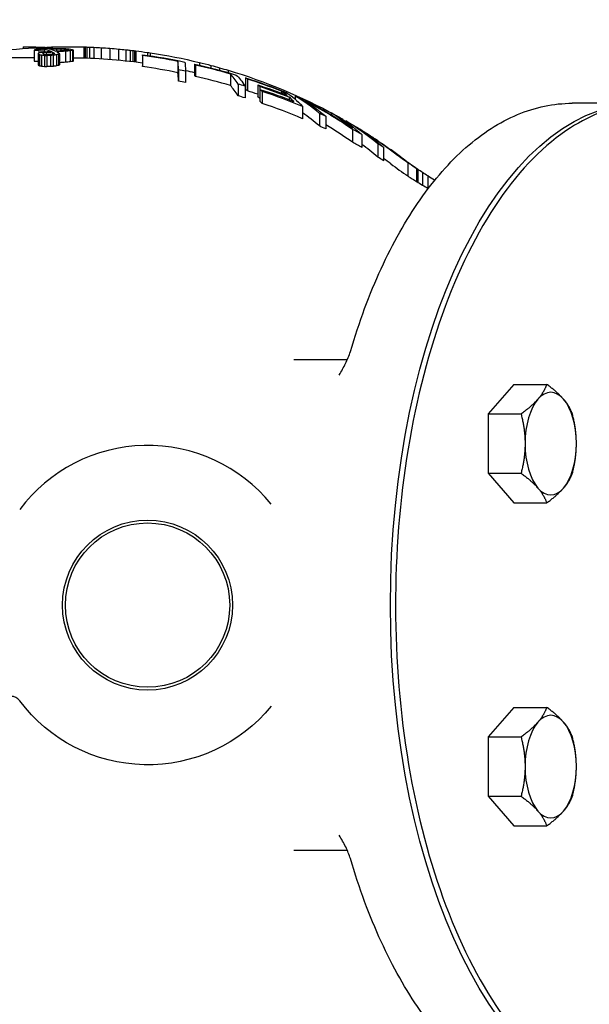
# Model space of a CAD drawing. Extents: x 0 to 796, y 0 to 496.
# Tile 89 of 242: x 127.87 to 130.99, y 370.94 to 376.34. Entities that reach past the tile are written whole.
import ezdxf

# ---------------------------------------------------------------- set-up
doc = ezdxf.new("R2010")
doc.units = 0
doc.header["$LTSCALE"] = 12
doc.header["$MEASUREMENT"] = 0
doc.header["$PDMODE"] = 1
doc.layers.get('Defpoints').update_dxf_attribs({"linetype": 'CONTINUOUS'})
doc.layers.add('D', color=2, linetype='CONTINUOUS')
doc.layers.add('X', color=1, linetype='CONTINUOUS')
doc.styles.get("Standard").update_dxf_attribs({"font": 'SIMPLEX.SHX', "width": 0.875})
doc.dimstyles.get("Standard").update_dxf_attribs({"dimscale": 28, "dimtxt": 0.125, "dimasz": 0.125, "dimexe": 0.04375, "dimexo": 0.0625, "dimgap": 0.04375, "dimtad": 0, "dimtih": 1, "dimtoh": 1, "dimdec": 4, "dimzin": 12, "dimdsep": 46, "dimlunit": 5, "dimtxsty": 'Standard', "dimcen": 0, "dimclrd": 256, "dimclre": 256, "dimclrt": 256, "dimadec": 1, "dimazin": 3, "dimtfac": 0.875, "dimtdec": 4, "dimtofl": 0, "dimtmove": 0, "dimatfit": 2, "dimfxl": 1, "dimtolj": 1, "dimtzin": 12, "dimlwd": 13, "dimlwe": 13, "dimarcsym": 0})

# ---------------------------------------------------------------- blocks, each defined once
blk = doc.blocks.new('*D110')
at = {"layer": 'D', "lineweight": 13, "transparency": 16777216}
for p, q in [((128.3408, 478.4498), (197.6044, 478.4498)), ((196.3794, 474.9498), (196.3794, 426.8946)), ((196.3794, 372.8894), (196.3794, 420.9446)), ((127.7548, 369.3894), (197.6044, 369.3894))]:
    blk.add_line(p, q, dxfattribs=at)
at = {"layer": 'D', "transparency": 16777216}
for points in [[(195.7961, 474.9498), (196.9627, 474.9498), (196.3794, 478.4498)], [(195.7961, 372.8894), (196.9627, 372.8894), (196.3794, 369.3894)]]:
    blk.add_solid(points, dxfattribs=at)
at = {"layer": 'Defpoints', "color": 0, "transparency": 16777216}
for p in [(126.5908, 478.4498), (126.0048, 369.3894), (196.3794, 369.3894)]:
    blk.add_point(p, dxfattribs=at)
at = {"layer": 'D', "transparency": 16777216, "insert": (196.3794, 423.9196), "char_height": 3.5, "attachment_point": 5}
blk.add_mtext('\\A1;109{}{\\C2;%%p1}', dxfattribs=at)
blk = doc.blocks.new('*D112')
at = {"layer": 'D', "lineweight": 13, "transparency": 16777216}
for p, q in [((170.0247, 416.5959), (170.0247, 343.4783)), ((55.5879, 410.7993), (55.5879, 343.4783)), ((59.0879, 344.7033), (104.2531, 344.7033)), ((166.5247, 344.7033), (121.3594, 344.7033))]:
    blk.add_line(p, q, dxfattribs=at)
at = {"layer": 'D', "transparency": 16777216}
for points in [[(59.0879, 345.2866), (59.0879, 344.1199), (55.5879, 344.7033)], [(166.5247, 345.2866), (166.5247, 344.1199), (170.0247, 344.7033)]]:
    blk.add_solid(points, dxfattribs=at)
at = {"layer": 'Defpoints', "color": 0, "transparency": 16777216}
for p in [(170.0247, 418.3459), (55.5879, 412.5493), (170.0247, 344.7033)]:
    blk.add_point(p, dxfattribs=at)
at = {"layer": 'D', "transparency": 16777216, "insert": (112.8063, 344.7033), "char_height": 3.5, "attachment_point": 5}
blk.add_mtext('\\A1;114{\\H0.875x;\\S1/2;}{}{\\C2;%%p1}', dxfattribs=at)
blk = doc.blocks.new('*D113')
at = {"layer": 'D', "lineweight": 13, "transparency": 16777216}
for p, q in [((87.5048, 421.9534), (87.5048, 356.4648)), ((164.5048, 421.9534), (164.5048, 356.4648)), ((91.0048, 357.6898), (122.3006, 357.6898)), ((161.0048, 357.6898), (129.709, 357.6898))]:
    blk.add_line(p, q, dxfattribs=at)
at = {"layer": 'D', "transparency": 16777216}
for points in [[(91.0048, 358.2731), (91.0048, 357.1065), (87.5048, 357.6898)], [(161.0048, 358.2731), (161.0048, 357.1065), (164.5048, 357.6898)]]:
    blk.add_solid(points, dxfattribs=at)
at = {"layer": 'Defpoints', "color": 0, "transparency": 16777216}
for p in [(87.5048, 423.7034), (164.5048, 423.7034), (87.5048, 357.6898)]:
    blk.add_point(p, dxfattribs=at)
at = {"layer": 'D', "transparency": 16777216, "insert": (126.0048, 357.6898), "char_height": 3.5, "attachment_point": 5}
blk.add_mtext('\\A1;77', dxfattribs=at)
blk = doc.blocks.new('*D115')
at = {"layer": 'D', "lineweight": 13, "transparency": 16777216}
for p, q in [((167.7802, 423.7034), (182.0653, 423.7034)), ((180.8403, 420.2034), (180.8403, 401.3443)), ((180.8403, 372.8894), (180.8403, 391.7485)), ((127.7548, 369.3894), (182.0653, 369.3894))]:
    blk.add_line(p, q, dxfattribs=at)
at = {"layer": 'D', "transparency": 16777216}
for points in [[(180.257, 420.2034), (181.4236, 420.2034), (180.8403, 423.7034)], [(180.257, 372.8894), (181.4236, 372.8894), (180.8403, 369.3894)]]:
    blk.add_solid(points, dxfattribs=at)
at = {"layer": 'Defpoints', "color": 0, "transparency": 16777216}
for p in [(166.0302, 423.7034), (126.0048, 369.3894), (180.8403, 369.3894)]:
    blk.add_point(p, dxfattribs=at)
at = {"layer": 'D', "transparency": 16777216, "insert": (180.8403, 396.5464), "char_height": 3.5, "attachment_point": 5}
blk.add_mtext('\\A1;54{\\H0.875x;\\S1/2;}', dxfattribs=at)

msp = doc.modelspace()

# ---------------------------------------------------------------- linework, layer by layer
at = {"layer": 'X', "extrusion": (-2.44929e-16, -1, -2.22045e-16)}
for p, q in [((127.88499, 376.19166), (127.91624, 376.19166)), ((127.88499, 376.19166), (127.88499, 376.18185)), ((127.91624, 376.19166), (127.91624, 376.1842)), ((127.92145, 376.19113), (127.92145, 376.18456)), ((127.93187, 376.19071), (127.93187, 376.18525)), ((127.94594, 376.17333), (127.94594, 376.11296)), ((127.94749, 376.19024), (127.94749, 376.18623)), ((127.96833, 376.18975), (127.96833, 376.1874)), ((127.97078, 376.17255), (127.97078, 376.157)), ((127.98163, 376.17658), (127.98163, 376.15955)), ((127.98211, 376.18461), (127.98211, 376.18018)), ((127.98916, 376.18936), (127.98916, 376.18843)), ((127.99327, 376.17825), (127.99327, 376.16136)), ((128.0031, 376.17926), (128.0031, 376.16214)), ((128.04124, 376.19166), (128.07249, 376.19166)), ((128.04124, 376.19166), (128.04124, 376.19038)), ((128.04138, 376.1807), (128.06804, 376.18064)), ((128.04138, 376.1807), (128.04138, 376.17594)), ((128.04862, 376.18275), (128.07527, 376.18269)), ((128.06804, 376.18064), (128.06804, 376.16709)), ((128.07249, 376.19166), (128.07249, 376.19112)), ((128.09288, 376.18003), (128.09288, 376.16887)), ((128.1097, 376.17899), (128.1097, 376.17003)), ((128.12472, 376.17729), (128.12472, 376.17145)), ((128.13353, 376.17567), (128.13353, 376.17316)), ((128.15916, 376.17254), (128.15916, 376.11215)), ((128.21812, 376.19039), (128.21812, 376.13036)), ((128.22604, 376.19015), (128.22604, 376.13012)), ((128.23395, 376.18989), (128.23395, 376.12985)), ((128.24979, 376.18931), (128.24979, 376.12926)), ((128.27354, 376.18828), (128.27354, 376.12821)), ((128.31312, 376.18616), (128.31312, 376.12605)), ((128.36062, 376.18294), (128.36062, 376.12277)), ((128.40812, 376.17898), (128.40812, 376.11872)), ((128.4477, 376.1751), (128.4477, 376.11477)), ((128.47145, 376.17253), (128.47145, 376.11214)), ((127.64987, 376.13166), (127.94594, 376.13166)), ((127.96748, 376.15522), (127.96748, 376.09448)), ((127.96827, 376.1519), (127.96827, 376.0911)), ((127.97527, 376.14814), (127.97527, 376.08726)), ((127.98588, 376.14644), (127.98588, 376.08552)), ((127.99594, 376.15608), (127.99594, 376.15224)), ((128.0027, 376.14439), (128.0027, 376.08343)), ((128.01379, 376.15843), (128.01379, 376.14861)), ((128.03557, 376.14395), (128.01513, 376.14376)), ((128.01513, 376.14376), (128.01513, 376.08279)), ((128.03557, 376.14395), (128.03557, 376.08298)), ((128.04587, 376.16109), (128.04587, 376.14967)), ((128.0498, 376.14444), (128.0498, 376.08349)), ((128.05286, 376.15779), (128.05286, 376.15097)), ((128.06764, 376.14716), (128.06764, 376.08625)), ((128.07928, 376.15008), (128.07928, 376.08924)), ((128.0847, 376.15319), (128.0847, 376.09241)), ((128.11804, 376.16666), (128.11804, 376.10616)), ((128.1439, 376.16914), (128.1439, 376.10869)), ((128.15554, 376.17112), (128.15554, 376.11071)), ((128.48729, 376.17071), (128.48729, 376.11028)), ((128.4952, 376.16976), (128.4952, 376.10932)), ((128.50312, 376.1688), (128.50312, 376.10834)), ((128.53938, 376.14784), (128.53938, 376.08695)), ((128.53989, 376.14339), (128.53989, 376.08241)), ((128.56645, 376.16034), (128.56645, 376.14408)), ((128.58229, 376.15802), (128.58229, 376.14176)), ((128.03557, 376.08298), (128.01513, 376.08279)), ((128.73362, 376.1109), (128.73362, 376.04924)), ((128.73712, 376.06572), (128.73712, 376.00309)), ((128.82369, 376.09615), (128.82369, 376.03417)), ((128.8298, 376.0904), (128.8298, 376.02831)), ((128.85145, 376.10534), (128.85145, 376.08996)), ((128.91479, 376.08926), (128.91479, 376.07478)), ((128.96229, 376.07624), (128.96229, 376.06243)), ((128.77586, 376.05754), (128.77586, 375.99473)), ((129.00979, 376.06239), (129.00979, 376.04924)), ((129.02123, 376.04187), (129.02123, 375.97871)), ((129.10409, 376.02083), (129.10409, 375.9572)), ((129.11568, 376.01325), (129.11568, 375.94945)), ((129.06297, 375.98702), (129.06297, 375.92262)), ((129.10126, 375.97544), (129.10126, 375.91077)), ((129.17127, 375.9824), (129.17127, 375.9179)), ((129.18286, 375.9727), (129.18286, 375.90797)), ((129.18326, 375.95761), (129.18326, 375.89253)), ((129.19484, 375.94606), (129.19484, 375.88071)), ((129.30094, 375.94846), (129.30094, 375.93687)), ((129.34342, 375.91504), (129.34342, 375.90136)), ((129.37528, 375.92137), (129.37528, 375.90466)), ((129.41715, 375.86458), (129.41715, 375.79723)), ((131.24204, 375.88166), (130.89413, 375.88166)), ((129.50889, 375.82551), (129.50889, 375.75716)), ((129.54386, 375.81009), (129.54386, 375.74134)), ((129.57342, 375.82859), (129.57342, 375.8186)), ((129.59965, 375.81552), (129.59761, 375.81664)), ((129.60374, 375.81327), (129.60374, 375.81305)), ((129.63499, 375.79586), (129.63499, 375.79328)), ((129.65354, 375.78506), (129.65354, 375.7807)), ((129.72354, 375.74385), (129.72354, 375.74382)), ((129.68955, 375.73868), (129.68955, 375.66799)), ((129.742, 375.71002), (129.742, 375.63852)), ((129.74958, 375.72779), (129.74958, 375.72767)), ((129.79645, 375.69795), (129.79645, 375.69753)), ((129.82249, 375.68084), (129.82249, 375.68018)), ((129.82874, 375.65997), (129.82874, 375.58701)), ((129.83469, 375.6727), (129.83469, 375.67189)), ((129.86071, 375.64064), (129.86071, 375.5671)), ((129.95302, 375.58918), (129.95302, 375.58913)), ((129.96171, 375.58271), (129.96171, 375.58255)), ((129.85833, 375.56861), (129.86071, 375.5671)), ((129.97963, 375.56922), (129.97963, 375.56884)), ((129.99391, 375.55515), (129.99391, 375.48313)), ((130.04186, 375.52429), (130.04186, 375.45293)), ((130.04747, 375.51983), (130.04747, 375.44939)), ((130.07479, 375.50145), (130.07479, 375.43251)), ((130.10228, 375.48347), (130.10228, 375.41628)), ((130.13918, 375.45987), (130.13918, 375.45721)), ((129.66161, 374.47541), (129.36958, 374.47541)), ((130.57359, 374.34138), (130.43296, 374.179)), ((130.57359, 374.34138), (130.75481, 374.34138)), ((130.43296, 374.179), (130.43296, 373.85424)), ((130.43296, 374.179), (130.61418, 374.179)), ((130.43296, 373.85424), (130.57359, 373.69186)), ((130.43296, 373.85424), (130.61418, 373.85424)), ((130.57359, 373.69186), (130.75481, 373.69186)), ((130.57359, 372.57146), (130.43296, 372.40908)), ((130.57359, 372.57146), (130.75481, 372.57146)), ((130.43296, 372.40908), (130.43296, 372.08433)), ((130.43296, 372.40908), (130.61418, 372.40908)), ((130.43296, 372.08433), (130.57359, 371.92195)), ((130.43296, 372.08433), (130.61418, 372.08433)), ((130.57359, 371.92195), (130.75481, 371.92195)), ((129.66161, 371.78791), (129.36958, 371.78791))]:
    msp.add_line(p, q, dxfattribs=at)
at = {"layer": 'X'}
for radius in [0.46586, 0.45028]:
    msp.add_circle((128.56729, 373.13166), radius, dxfattribs=at)
at = {"layer": 'X', "extrusion": (5.43852e-32, 2.22045e-16, -1)}
for centre, radius, start, end in [((-128.12979, 373.13166), 3.06, 81.5719, 91.65419), ((-128.12979, 373.13166), 3, 90.56094, 97.84715), ((-128.12979, 373.13166), 3.06, 97.00779, 98.2042), ((-128.12979, 373.13166), 3.06, 98.50385, 103.64107), ((-128.12979, 373.13166), 3.06, 103.64107, 104.86462), ((-128.12979, 373.13166), 3.06, 104.86462, 105.78682), ((-128.12979, 373.13166), 3, 102.43209, 103.3737), ((-128.12979, 373.13166), 3.06, 106.71323, 118.66452), ((-128.12979, 373.13166), 3, 108.89439, 108.95159), ((-128.12979, 373.13166), 3.06, 118.79556, 119.46542), ((-128.12979, 373.13166), 3.06, 121.96112, 123.00159), ((-128.12979, 373.13166), 3.06, 125.24, 126.32413), ((-128.12979, 373.13166), 3.06, 127.19457, 127.40933), ((-128.56729, 373.13166), 0.875, 219.28255, 323.20666)]:
    msp.add_arc(centre, radius, start, end, dxfattribs=at)
at = {"layer": 'X'}
for centre, radius, start, end in [((128.56729, 373.13166), 0.875, 39.28255, 143.20666), ((127.81854, 372.57166), 0.06, 36.79334, 90)]:
    msp.add_arc(centre, radius, start, end, dxfattribs=at)
at = {"layer": 'X', "extrusion": (5.43852e-32, 2.22045e-16, -1)}
for centre, major_axis, ratio, start_param, end_param in [((127.90732, 372.87196), (0, 3.3197), 0.2377679, 0.0113051, 0.0179042), ((127.89021, 373.12249), (0, 3.06917), 0.5466255, 0.0186207, 0.0248312), ((127.86205, 372.4205), (0, 3.77116), 0.8265992, 0.0223995, 0.0274136), ((127.81844, 369.92871), (0, 6.26295), 0.9689175, 0.0212678, 0.0247019), ((127.9178, 372.8401), (0, 3.35155), 0.2961131, 0.0648409, 0.0789785), ((127.94611, 372.84001), (0, 3.35164), 0.2961131, 0.0676125, 0.0746806), ((127.68515, 364.21021), (0, 11.98141), 0.863975, 0.0394969, 0.041724), ((127.87845, 371.02965), (0, 5.16198), 0.6406386, 0.0699868, 0.0745395), ((127.99772, 373.13166), (0, 3.05386), 0.7318035, 0.0591295, 0.0628859), ((128.22183, 373.13166), (0, 3.0585), 0.2741525, -0.1089869, -0.102396), ((128.02198, 373.13166), (0, 3.05754), 0.4769347, 0.0797569, 0.0888466), ((128.06549, 373.13166), (0, 3.05926), 0.296113, 0.0949443, 0.1027063), ((128.14627, 373.13166), (0, 3.05996), 0.0377658, 0.1048898, 0.1117321), ((128.12991, 360.39105), (0, 15.80061), 0.4397142, 0.014976, 0.0172552), ((128.12991, 369.94899), (0, 6.24267), 0.6996248, 0.0274503, 0.0328906), ((128.12991, 371.98766), (0, 4.204), 0.8526533, 0.0400774, 0.0511317), ((128.12981, 373.04366), (0, 3.148), 0.9858212, 0.0591005, 0.0744408), ((128.12984, 373.04397), (0, 3.14769), 0.9858212, 0.0744406, 0.0898), ((128.13174, 369.99555), (0, 6.19604), 0.6996248, 0.0729523, 0.0784468), ((128.13347, 360.61441), (0, 15.57709), 0.4397132, 0.049365, 0.0516796), ((127.94968, 373.12746), (0, 3.0642), 0.0377793, 0.15438, 0.1612584), ((127.81622, 372.84943), (0, 3.34215), 0.2961031, 0.1542517, 0.1614109), ((127.8445, 372.8488), (0, 3.34279), 0.2961031, 0.1499055, 0.1570585), ((127.91236, 372.84678), (0, 3.34483), 0.2961031, 0.1352107, 0.1423439), ((127.97144, 373.03657), (0, 3.15507), 0.1766423, 0.1466225, 0.1560406), ((127.96185, 372.93259), (0, 3.25904), 0.2507639, 0.1326257, 0.1444756), ((127.99796, 373.03659), (0, 3.15505), 0.1766334, 0.1468633, 0.1562818), ((128.13391, 373.13166), (0, 3.04332), 0.9999166, 0.1336418, 0.211208), ((128.13792, 353.81246), (0, 22.37875), 0.3646915, 0.0525315, 0.0544743), ((127.94968, 373.12755), (0, 3.00411), 0.0377793, 0.1574933, 0.1645128), ((127.81624, 372.85543), (0, 3.27615), 0.2961031, 0.1573694, 0.1646767), ((128.76774, 373.13166), (0, 2.99275), 0.0129163, 0.1068271, 0.2117874), ((128.19307, 373.13166), (0, 3.03242), 0.9880115, 0.2120689, 0.2912547), ((128.99012, 373.13166), (0, 2.93349), 0.1543801, 0.1401971, 0.2479472), ((128.28575, 373.13166), (0, 3.01326), 0.9561944, 0.2879867, 0.3695345), ((128.32823, 373.13166), (0, 2.98397), 0.9561944, 0.2999454, 0.3594303), ((128.36491, 373.13166), (0, 2.9527), 0.9561944, 0.2940676, 0.363412), ((129.17044, 373.13166), (0, 2.85992), 0.2927326, 0.1873897, 0.2991308), ((128.4284, 373.13166), (0, 2.98054), 0.9023415, 0.35978, 0.3806994), ((128.4597, 373.13166), (0, -3.00145), 0.8326495, -2.7438477, -2.6268904), ((129.11163, 373.13166), (0, 2.86001), 0.4310219, 0.2613491, 0.358246), ((131.27301, 373.13166), (0, -2.75), 0.5, 0.0225292, 3.1190635), ((128.4284, 373.13166), (0, -2.98054), 0.9023415, -2.7018123, -2.6873947), ((129.30977, 373.13166), (0, 2.76651), 0.4310219, 0.253122, 0.3709301), ((128.63301, 373.13166), (0, -2.92758), 0.8249826, -2.7053439, -2.6833232), ((128.40422, 373.13166), (0, -2.98895), 0.908163, -2.6433141, -2.5387528), ((129.18228, 373.13166), (0, 2.78136), 0.5651582, 0.3434505, 0.4462594), ((130.9835, 377.26644), (0, 2.02587), 0.9126848, -2.576837, -2.5367285), ((129.36343, 373.13166), (0, -2.66974), 0.5651582, -2.7477819, -2.7299496), ((128.72464, 356.67238), (0, 19.36711), 0.2958495, 0.2160639, 0.2176171), ((130.8398, 377.262), (0, 1.99633), 0.8128393, -2.6506658, -2.6314784), ((131.07812, 377.21984), (0, 2.02536), 0.9359352, -2.6008273, -2.5838221), ((131.84857, 378.35457), (0, 3.39843), 0.9600816, -2.5906711, -2.5901591)]:
    msp.add_ellipse(centre, major_axis=major_axis, ratio=ratio, start_param=start_param, end_param=end_param, dxfattribs=at)
at = {"layer": 'X'}
for centre, major_axis, ratio, start_param, end_param in [((128.0412, 372.88697), (0, 3.30468), 0.2741525, 0.0933024, 0.105337), ((128.18188, 371.37846), (0, 4.81317), 0.6059924, 0.0698681, 0.0772466), ((128.06806, 372.88715), (0, 3.3045), 0.2741525, 0.0955406, 0.1075786), ((128.28602, 369.11277), (0, 7.07886), 0.7552512, 0.0542555, 0.0575988), ((128.18563, 371.76013), (0, 4.4315), 0.5590101, 0.0777269, 0.082439), ((129.35544, 373.13166), (-15.54109, 0), 0.1968974, -1.4861414, -1.4852224), ((128.0017, 373.13166), (0, 3.05653), 0.4769279, -0.0905522, -0.087976), ((128.07908, 373.13166), (0, 3.05957), 0.1766515, -0.1057252, -0.1008989), ((128.24667, 373.13166), (0, 3.05759), 0.2741525, 0.1045956, 0.1089347), ((128.10149, 372.89142), (0, 3.3002), 0.2741525, 0.142598, 0.148658), ((128.37601, 370.72818), (0, 5.46326), 0.6690953, 0.1050899, 0.1104982), ((128.7365, 363.97993), (-0.00004, 12.21143), 0.8687044, 0.065637, 0.0701831), ((128.52532, 369.20435), (0, 6.98699), 0.7552441, 0.0970896, 0.1004882), ((128.7905, 364.01091), (0, 12.18038), 0.8687063, 0.0704313, 0.0734707), ((130.6324, 373.13166), (-15.54033, 0), 0.196907, -1.4029728, -1.402044), ((130.76922, 373.13166), (-15.54033, 0), 0.196907, -1.3948993, -1.3939692), ((128.6565, 369.24861), (0, 6.94246), 0.7552513, 0.1125439, 0.1159699), ((128.73923, 363.93124), (-0.00003, 12.26022), 0.8687044, 0.0588434, 0.0633695), ((128.4152, 371.79867), (0, 4.39271), 0.5590101, 0.1372309, 0.1420159), ((128.79327, 363.96493), (-0.00004, 12.22647), 0.8687044, 0.0636135, 0.0681534), ((128.22232, 372.89262), (0, 3.29898), 0.2741525, 0.1527511, 0.1588226), ((128.5293, 373.13166), (-3.52601, 0), 0.8678375, -1.4574546, -1.4524122), ((128.3144, 373.13166), (0, 3.04514), 0.7901993, 0.0709131, 0.0767965), ((128.31111, 373.13166), (0, 3.05218), 0.5590101, 0.0913078, 0.0981581), ((128.53526, 373.13166), (0, 3.03301), 0.0129163, -0.1185339, -0.1054036), ((128.13442, 373.13166), (0, 3.03891), 0.9999166, -0.198495, -0.1338369), ((130.76922, 373.13166), (-15.23562, 0), 0.196907, -1.3913435, -1.3903942), ((128.65608, 369.33182), (0, 6.79922), 0.7552513, 0.1148436, 0.1183427), ((128.41508, 371.82708), (0, 4.30428), 0.5590101, 0.1400176, 0.1449028), ((128.22231, 372.89768), (0, 3.23391), 0.2741525, 0.1558368, 0.1620336), ((128.79289, 364.15433), (-0.00004, 11.97705), 0.8687044, 0.0649037, 0.0681147), ((128.3144, 373.13166), (0, 2.98484), 0.7901993, 0.0723481, 0.078351), ((128.31111, 373.13166), (0, 2.99202), 0.5590101, 0.0931489, 0.1001382), ((128.24667, 373.13166), (0, 2.99754), 0.2741525, 0.1066988, 0.1111258), ((128.53526, 373.13166), (0, 2.97247), 0.0129163, -0.1209599, -0.1075588), ((128.13442, 373.13166), (0, 2.97848), 0.9999166, -0.2025773, -0.1365689), ((128.72899, 373.13166), (0, 3.00075), 0.0129163, -0.2112142, -0.1198144), ((128.13791, 373.13166), (0, 2.99463), 0.9999166, -0.2146948, -0.2014696), ((128.76041, 373.13166), (0, 2.99269), 0.1543801, -0.1507681, -0.1374058), ((128.19918, 373.13166), (0, 3.02681), 0.9880115, -0.2784696, -0.2124682), ((128.72899, 373.13166), (0, 2.93954), 0.0129163, -0.215681, -0.1223217), ((128.76041, 373.13166), (0, 2.93132), 0.1543801, -0.1539499, -0.1403017), ((128.19918, 373.13166), (0, 2.96613), 0.9880115, -0.2843225, -0.2168828), ((128.95183, 373.13166), (0, 2.94471), 0.1543801, -0.2469823, -0.1532438), ((128.94813, 373.13166), (0, 2.93788), 0.2927326, -0.1960755, -0.1823602), ((128.29733, 373.13166), (0, 3.00599), 0.9561944, -0.3566783, -0.2887028), ((128.13791, 373.13166), (0, 2.9333), 0.9999166, -0.2192567, -0.2057422), ((128.95183, 373.13166), (0, 2.88231), 0.1543801, -0.2524445, -0.1565885), ((128.24093, 373.13166), (0, 2.97411), 0.9880115, -0.2971376, -0.2835392), ((128.94813, 373.13166), (0, 2.87533), 0.2927326, -0.2003982, -0.1863732), ((128.97283, 373.13166), (0, 2.93023), 0.2927326, -0.2473656, -0.23346), ((128.33981, 373.13166), (0, 2.9747), 0.9561944, -0.3606011, -0.300909), ((128.94813, 373.13166), (0, 2.93788), 0.2927326, -0.2909573, -0.2769249), ((128.24093, 373.13166), (0, 2.91234), 0.9880115, -0.3036385, -0.289725), ((128.29733, 373.13166), (0, 2.94489), 0.9561944, -0.3155708, -0.2948706), ((128.97283, 373.13166), (0, 2.86752), 0.2927326, -0.2528926, -0.2386639), ((128.33981, 373.13166), (0, 2.91294), 0.9561944, -0.3076452, -0.3074951), ((128.3765, 373.13166), (0, 2.94165), 0.9561944, -0.3789807, -0.2952055), ((129.13339, 373.13166), (0, 2.87437), 0.2927326, -0.2380844, -0.2004667), ((129.13339, 373.13166), (0, 2.87437), 0.2927326, -0.2832113, -0.2522771), ((129.07666, 373.13166), (0, 2.87445), 0.4310219, -0.3563653, -0.2434203), ((128.94813, 373.13166), (0, 2.87533), 0.2927326, -0.2974777, -0.2831132), ((128.3765, 373.13166), (0, 2.87919), 0.9561944, -0.3876356, -0.3018096), ((128.42519, 373.13166), (0, 3.01155), 0.8386535, -0.5243008, -0.4092253), ((129.07666, 373.13166), (0, 2.81049), 0.4310219, -0.3648504, -0.2849185), ((128.56202, 373.13166), (0, 2.89102), 0.9023415, -0.3858795, -0.3714539), ((129.2748, 373.13166), (0, 2.78449), 0.4310219, -0.3532282, -0.2514515), ((128.56202, 373.13166), (0, 2.82743), 0.9023415, -0.3950324, -0.3802289), ((128.42519, 373.13166), (0, 2.95057), 0.8386535, -0.5362952, -0.4690938), ((129.15031, 373.13166), (0, 2.79881), 0.5651582, -0.4432786, -0.3237693), ((128.37469, 373.13166), (0, 3.00074), 0.9126848, -0.6048658, -0.509968), ((128.46156, 373.13166), (0, 2.97176), 0.8906052, -0.4970285, -0.4937329), ((128.19466, 373.13166), (0, 3.04278), 0.9797707, -0.5486903, -0.5384839), ((128.56202, 373.13166), (0, 2.89102), 0.9023415, -0.4693737, -0.4469559), ((128.19653, 373.13166), (0, 3.04177), 0.9797707, -0.5770821, -0.5666905), ((128.56202, 373.13166), (0, 2.82743), 0.9023415, -0.4808127, -0.4577628), ((129.15031, 373.13166), (0, 2.73309), 0.5651582, -0.4547282, -0.3931076), ((128.47772, 373.13166), (0, 2.96281), 0.8906053, -0.5401429, -0.5347605), ((128.80821, 373.13166), (0, 2.81471), 0.8249826, -0.4704128, -0.4550278), ((128.80821, 373.13166), (0, 2.74936), 0.8249826, -0.4813548, -0.4666905), ((128.37469, 373.13166), (0, 2.93953), 0.9126848, -0.6048295, -0.5870303), ((129.33146, 373.13166), (0, 2.69107), 0.5651582, -0.4207355, -0.3798738), ((130.98235, 377.256), (0, -2.01797), 0.9081631, -0.6028384, -0.5738072), ((130.9813, 377.26328), (0, -2.0831), 0.9126848, -0.6048257, -0.5460848), ((130.77656, 374.01662), (0, 0.28125), 0.5, -0.5235988, 0.5235988), ((130.77656, 374.01662), (0, -0.28125), 0.5, -2.6179939, -1.5707963), ((130.77656, 374.01662), (0, 0.28125), 0.5, -1.5707963, -0.5235988), ((130.77656, 374.01662), (0, -0.28125), 0.5, -1.5707963, -0.5235988), ((130.77656, 374.01662), (0, 0.28125), 0.5, -2.6179939, -1.5707963), ((130.77656, 374.01662), (0, -0.28125), 0.5, -0.5235988, 0.5235988), ((130.77656, 372.24671), (0, 0.28125), 0.5, -0.5235988, 0.5235988), ((130.77656, 372.24671), (0, -0.28125), 0.5, -2.6179939, -1.5707963), ((130.77656, 372.24671), (0, 0.28125), 0.5, -1.5707963, -0.5235988), ((130.77656, 372.24671), (0, -0.28125), 0.5, -1.5707963, -0.5235988), ((130.77656, 372.24671), (0, 0.28125), 0.5, -2.6179939, -1.5707963), ((130.77656, 372.24671), (0, -0.28125), 0.5, -0.5235988, 0.5235988)]:
    msp.add_ellipse(centre, major_axis=major_axis, ratio=ratio, start_param=start_param, end_param=end_param, dxfattribs=at)
at = {"layer": 'X', "extrusion": (5.43861e-32, 2.22045e-16, -1)}
msp.add_ellipse((127.92193, 372.86995), major_axis=(0.00001, 3.3217), ratio=0.2831117, start_param=0.0864029, end_param=0.1265943, dxfattribs=at)
at = {"layer": 'X', "extrusion": (5.43855e-32, 2.22045e-16, -1)}
msp.add_ellipse((127.95003, 372.86956), major_axis=(0.00001, 3.32209), ratio=0.2831117, start_param=0.0820844, end_param=0.1222529, dxfattribs=at)
at = {"layer": 'X', "extrusion": (5.43853e-32, 2.22045e-16, -1)}
msp.add_ellipse((128.13056, 371.99902), major_axis=(-0.00001, 4.19261), ratio=0.8526536, start_param=0.0777225, end_param=0.0888339, dxfattribs=at)
at = {"layer": 'X', "extrusion": (5.43834e-32, 2.22045e-16, -1)}
msp.add_ellipse((128.16916, 369.28774), major_axis=(-0.00007, 6.89971), ratio=0.6428702, start_param=0.179791, end_param=0.1906862, dxfattribs=at)
at = {"layer": 'X', "extrusion": (9.86076e-32, 2.22045e-16, -1)}
msp.add_ellipse((124.77548, 368.25998), major_axis=(-5.08965, -7.39203), ratio=0.5839069, start_param=-3.1486151, end_param=-3.1345472, dxfattribs=at)
at = {"layer": 'X', "extrusion": (5.43833e-32, 2.22045e-16, -1)}
msp.add_ellipse((128.60674, 369.203), major_axis=(-0.00004, 6.86743), ratio=0.533081, start_param=0.3791496, end_param=0.3844227, dxfattribs=at)
at = {"layer": 'X', "extrusion": (5.46483e-32, 2.22045e-16, -1)}
msp.add_ellipse((131.39236, 377.46322), major_axis=(-0.00234, 2.36357), ratio=0.999187, start_param=-2.5812464, end_param=-2.5627065, dxfattribs=at)
at = {"layer": 'X'}
for points in [[(127.94594, 376.17333), (127.95422, 376.17307), (127.9625, 376.17281), (127.97078, 376.17255)], [(127.96833, 376.18975), (127.97527, 376.18963), (127.98222, 376.1895), (127.98916, 376.18936)], [(127.98211, 376.18461), (127.99246, 376.18441), (128.00281, 376.18421), (128.01316, 376.184)], [(127.98916, 376.18936), (127.99491, 376.1893), (128.00067, 376.18924), (128.00642, 376.18917)], [(128.0031, 376.17926), (127.99982, 376.17893), (127.99655, 376.17859), (127.99327, 376.17825)], [(128.04862, 376.18275), (128.03913, 376.18261), (128.02964, 376.18246), (128.02016, 376.18232)], [(128.06804, 376.18064), (128.07632, 376.18044), (128.0846, 376.18023), (128.09288, 376.18003)], [(128.07527, 376.18269), (128.08148, 376.18256), (128.08769, 376.18242), (128.0939, 376.18228)], [(128.09288, 376.18003), (128.09849, 376.17969), (128.1041, 376.17934), (128.1097, 376.17899)], [(128.11694, 376.1812), (128.12122, 376.18087), (128.1255, 376.18053), (128.12979, 376.18018)], [(128.12472, 376.17729), (128.12641, 376.17699), (128.1281, 376.17668), (128.12979, 376.17637)], [(128.21812, 376.19039), (128.22076, 376.19031), (128.2234, 376.19023), (128.22604, 376.19015)], [(128.22604, 376.19015), (128.22867, 376.19006), (128.23131, 376.18998), (128.23395, 376.18989)], [(127.97527, 376.14814), (127.9788, 376.14758), (127.98234, 376.14701), (127.98588, 376.14644)], [(127.98588, 376.14644), (127.99149, 376.14577), (127.9971, 376.14508), (128.0027, 376.14439)], [(127.99594, 376.15608), (127.99474, 376.15543), (127.99353, 376.15477), (127.99233, 376.15411)], [(127.99932, 376.15045), (128.00286, 376.1499), (128.0064, 376.14935), (128.00994, 376.14879)], [(128.0027, 376.14439), (128.00684, 376.14418), (128.01099, 376.14397), (128.01513, 376.14376)], [(128.00994, 376.14879), (128.01408, 376.14859), (128.01822, 376.14839), (128.02236, 376.14819)], [(128.04461, 376.14944), (128.04193, 376.14918), (128.03926, 376.14893), (128.03659, 376.14867)], [(128.05444, 376.15125), (128.05116, 376.15066), (128.04788, 376.15005), (128.04461, 376.14944)], [(128.05805, 376.15331), (128.05685, 376.15263), (128.05564, 376.15195), (128.05444, 376.15125)], [(128.12979, 376.16782), (128.12587, 376.16744), (128.12195, 376.16705), (128.11804, 376.16666)], [(128.48729, 376.17071), (128.48992, 376.17039), (128.49256, 376.17008), (128.4952, 376.16976)], [(128.4952, 376.16976), (128.49784, 376.16945), (128.50048, 376.16913), (128.50312, 376.1688)], [(127.94594, 376.11296), (127.95312, 376.11273), (127.9603, 376.1125), (127.96748, 376.11227)], [(127.97527, 376.08726), (127.9788, 376.08669), (127.98234, 376.08611), (127.98588, 376.08552)], [(127.98588, 376.08552), (127.99149, 376.08483), (127.9971, 376.08414), (128.0027, 376.08343)], [(128.0027, 376.08343), (128.00684, 376.08322), (128.01099, 376.083), (128.01513, 376.08279)], [(128.12979, 376.10734), (128.12587, 376.10695), (128.12195, 376.10656), (128.11804, 376.10616)], [(129.96714, 375.57838), (129.9792, 375.56906), (130.00373, 375.55072), (130.02902, 375.533), (130.04186, 375.52429)], [(130.00188, 375.55235), (129.99749, 375.55563), (129.99311, 375.55893), (129.98875, 375.56227)], [(130.04747, 375.51983), (130.0456, 375.52111), (130.04373, 375.52239), (130.04186, 375.52368)], [(130.04194, 375.45308), (130.06253, 375.43994), (130.08386, 375.42717), (130.10574, 375.41463)], [(129.61733, 374.39263), (129.61733, 374.39263), (129.61733, 374.39263), (129.61733, 374.39263)], [(129.61733, 371.87069), (129.61733, 371.87069), (129.61733, 371.87069), (129.61733, 371.87069)]]:
    msp.add_open_spline(points, degree=3, dxfattribs=at)
for points, knots in [([(129.67853, 374.52066), (129.72661, 374.68277), (129.78321, 374.83521), (129.91137, 375.11452), (129.98293, 375.24139), (130.13867, 375.46433), (130.22286, 375.56043), (130.4014, 375.71739), (130.49582, 375.77827), (130.69148, 375.86047), (130.79275, 375.88166), (130.89413, 375.88166)], [2.1062421, 2.1062421, 2.1062421, 2.1062421, 2.3133122, 2.3133122, 2.5203823, 2.5203823, 2.7274524, 2.7274524, 2.9345225, 2.9345225, 3.1415927, 3.1415927, 3.1415927, 3.1415927]), ([(131.24204, 375.87779), (131.1203, 375.86506), (130.99986, 375.82076), (130.74362, 375.65665), (130.61072, 375.52156), (130.37213, 375.17495), (130.26682, 374.96241), (130.09558, 374.48279), (130.02963, 374.21585), (129.94343, 373.65472), (129.92312, 373.36067), (129.92998, 372.7748), (129.95712, 372.48309), (130.05623, 371.93106), (130.12819, 371.67086), (130.31019, 371.20786), (130.42025, 371.00525), (130.66834, 370.67846), (130.80644, 370.55429), (131.04651, 370.42655), (131.14387, 370.3958), (131.24204, 370.38553)], [3.1938333, 3.1938333, 3.1938333, 3.1938333, 3.4515071, 3.4515071, 3.7697928, 3.7697928, 4.0922668, 4.0922668, 4.4143068, 4.4143068, 4.7357915, 4.7357915, 5.0571133, 5.0571133, 5.3786544, 5.3786544, 5.7007977, 5.7007977, 6.0231584, 6.0231584, 6.2309446, 6.2309446, 6.2309446, 6.2309446]), ([(129.59964, 375.81552), (129.60141, 375.81456), (129.60312, 375.8135), (129.60549, 375.81186), (129.6062, 375.81135), (129.60689, 375.81082)], [0, 0, 0, 0, 0.0060355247, 0.0060355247, 0.0086449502, 0.0086449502, 0.0086449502, 0.0086449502]), ([(129.98753, 375.56123), (129.98458, 375.56343), (129.98165, 375.56563), (129.97873, 375.56784), (129.9758, 375.57007), (129.97287, 375.5723), (129.96995, 375.57454), (129.96414, 375.57901), (129.95837, 375.58351), (129.95264, 375.58804)], [0, 0, 0, 0, 0.24923956, 0.24923956, 0.24923956, 0.5, 0.5, 0.5, 1, 1, 1, 1]), ([(130.04186, 375.52429), (130.04072, 375.52503), (130.03958, 375.52576), (130.03844, 375.52649), (130.03154, 375.53093), (130.02467, 375.53535), (130.01781, 375.53976), (130.00982, 375.54491), (130.00185, 375.55004), (129.99391, 375.55515)], [0, 0, 0, 0, 0.0710433, 0.0710433, 0.0710433, 0.5, 0.5, 0.5, 1, 1, 1, 1]), ([(129.99391, 375.48313), (130.00191, 375.4781), (130.00989, 375.47307), (130.02589, 375.463), (130.03387, 375.45797), (130.04186, 375.45293)], [-0.1663885, -0.1663885, -0.1663885, -0.1663885, -0.08321214, -0.08321214, -0.000001, -0.000001, -0.000001, -0.000001]), ([(129.61733, 374.39263), (129.63004, 374.41337), (129.64194, 374.43442), (129.66303, 374.47732), (129.67225, 374.49949), (129.67853, 374.52066)], [0, 0, 0, 0, 0.07466788, 0.07466788, 0.15189942, 0.15189942, 0.15189942, 0.15189942]), ([(129.67853, 371.74266), (129.67236, 371.76344), (129.66338, 371.78517), (129.64241, 371.82807), (129.63029, 371.84955), (129.61733, 371.87069)], [0, 0, 0, 0, 0.07578261, 0.07578261, 0.15190427, 0.15190427, 0.15190427, 0.15190427]), ([(130.89413, 370.38166), (130.79275, 370.38166), (130.69148, 370.40285), (130.49582, 370.48506), (130.4014, 370.54593), (130.22286, 370.70289), (130.13867, 370.79899), (129.98293, 371.02193), (129.91137, 371.1488), (129.78321, 371.42811), (129.72661, 371.58055), (129.67853, 371.74266)], [6.2831853, 6.2831853, 6.2831853, 6.2831853, 6.4902554, 6.4902554, 6.6973255, 6.6973255, 6.9043957, 6.9043957, 7.1114658, 7.1114658, 7.3185359, 7.3185359, 7.3185359, 7.3185359])]:
    msp.add_open_spline(points, degree=3, knots=knots, dxfattribs=at)
for points, weights in [([(130.75481, 374.34138), (130.73888, 374.29787), (130.70625, 374.26019)], [1.7106008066, 1.84291623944, 1.84291623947]), ([(130.84688, 374.26019), (130.81424, 374.29787), (130.75481, 374.34138)], [1.84291623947, 1.84291623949, 1.7106008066]), ([(130.70625, 374.26019), (130.67362, 374.22251), (130.61418, 374.179)], [1.84291623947, 1.84291623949, 1.7106008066]), ([(130.89543, 374.179), (130.87951, 374.22251), (130.84688, 374.26019)], [1.7106008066, 1.84291623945, 1.84291623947]), ([(130.61418, 374.179), (130.63594, 374.09198), (130.63594, 374.01662)], [1.7106008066, 1.84291623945, 1.84291623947]), ([(130.91719, 374.01662), (130.91719, 374.09198), (130.89543, 374.179)], [1.84291623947, 1.84291623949, 1.7106008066]), ([(130.63594, 374.01662), (130.63594, 373.94126), (130.61418, 373.85424)], [1.84291623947, 1.84291623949, 1.7106008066]), ([(130.89543, 373.85424), (130.91719, 373.94126), (130.91719, 374.01662)], [1.7106008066, 1.84291623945, 1.84291623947]), ([(130.61418, 373.85424), (130.67362, 373.81073), (130.70625, 373.77305)], [1.7106008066, 1.84291623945, 1.84291623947]), ([(130.84688, 373.77305), (130.87951, 373.81073), (130.89543, 373.85424)], [1.84291623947, 1.84291623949, 1.7106008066]), ([(130.70625, 373.77305), (130.73888, 373.73537), (130.75481, 373.69186)], [1.84291623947, 1.84291623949, 1.7106008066]), ([(130.75481, 373.69186), (130.81424, 373.73537), (130.84688, 373.77305)], [1.7106008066, 1.84291623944, 1.84291623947]), ([(130.75481, 372.57146), (130.73888, 372.52796), (130.70625, 372.49027)], [1.7106008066, 1.84291623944, 1.84291623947]), ([(130.84688, 372.49027), (130.81424, 372.52796), (130.75481, 372.57146)], [1.84291623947, 1.84291623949, 1.7106008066]), ([(130.70625, 372.49027), (130.67362, 372.45259), (130.61418, 372.40908)], [1.84291623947, 1.84291623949, 1.7106008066]), ([(130.89543, 372.40908), (130.87951, 372.45259), (130.84688, 372.49027)], [1.7106008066, 1.84291623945, 1.84291623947]), ([(130.61418, 372.40908), (130.63594, 372.32207), (130.63594, 372.24671)], [1.7106008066, 1.84291623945, 1.84291623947]), ([(130.91719, 372.24671), (130.91719, 372.32207), (130.89543, 372.40908)], [1.84291623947, 1.84291623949, 1.7106008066]), ([(130.63594, 372.24671), (130.63594, 372.17134), (130.61418, 372.08433)], [1.84291623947, 1.84291623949, 1.7106008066]), ([(130.89543, 372.08433), (130.91719, 372.17134), (130.91719, 372.24671)], [1.7106008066, 1.84291623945, 1.84291623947]), ([(130.61418, 372.08433), (130.67362, 372.04082), (130.70625, 372.00314)], [1.7106008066, 1.84291623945, 1.84291623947]), ([(130.84688, 372.00314), (130.87951, 372.04082), (130.89543, 372.08433)], [1.84291623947, 1.84291623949, 1.7106008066]), ([(130.70625, 372.00314), (130.73888, 371.96546), (130.75481, 371.92195)], [1.84291623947, 1.84291623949, 1.7106008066]), ([(130.75481, 371.92195), (130.81424, 371.96546), (130.84688, 372.00314)], [1.7106008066, 1.84291623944, 1.84291623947])]:
    msp.add_rational_spline(points, weights, degree=2, dxfattribs=at)

# ---------------------------------------------------------------- dimensions: what is measured, and where the dimension line sits
at = {"layer": 'D'}
dim = msp.add_linear_dim(base=(196.37939, 369.38942), p1=(126.59079, 478.44982), p2=(126.00479, 369.38942), angle=90, text='<>{}{\\C2;%%p1}', dimstyle='Standard', override={"dimdec": 3}, dxfattribs=at)
dim.commit()
dim.dimension.update_dxf_attribs({"geometry": '*D110', "text_midpoint": (196.37939, 423.91962)})
dim = msp.add_linear_dim(base=(87.50479, 357.68981), p1=(164.50479, 423.70338), p2=(87.50479, 423.70338), dimstyle='Standard', dxfattribs=at)
dim.commit()
dim.dimension.update_dxf_attribs({"geometry": '*D113', "text_midpoint": (126.00479, 357.68981)})
dim = msp.add_linear_dim(base=(180.84032, 369.38942), p1=(166.03019, 423.70338), p2=(126.00479, 369.38942), angle=90, dimstyle='Standard', override={"dimdec": 1}, dxfattribs=at)
dim.commit()
dim.dimension.update_dxf_attribs({"geometry": '*D115', "text_midpoint": (180.84032, 396.5464)})
dim = msp.add_linear_dim(base=(170.02466, 344.70327), p1=(55.58785, 412.54935), p2=(170.02466, 418.34591), text='<>{}{\\C2;%%p1}', dimstyle='Standard', override={"dimdec": 1}, dxfattribs=at)
dim.commit()
dim.dimension.update_dxf_attribs({"geometry": '*D112', "text_midpoint": (112.80625, 344.70327)})

doc.saveas('drawing.dxf')
